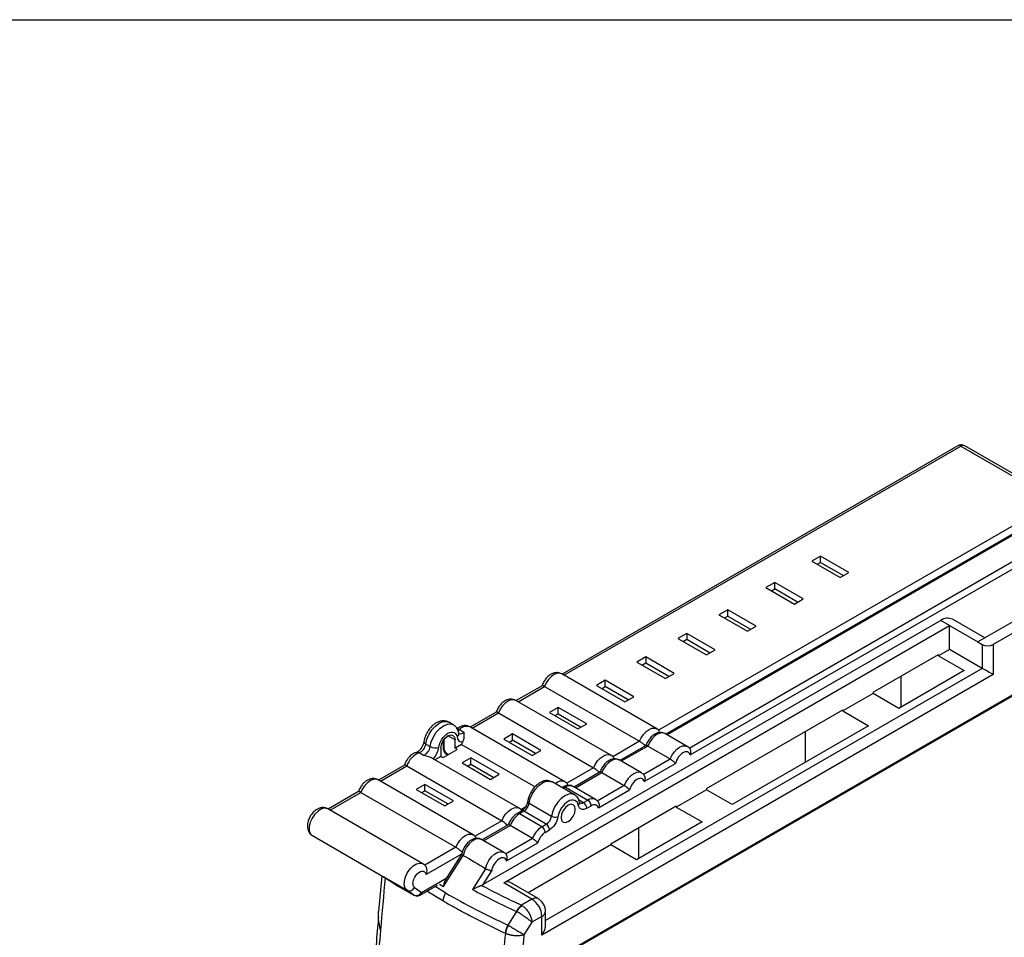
# Model space of a CAD drawing. Header units: millimetres. Extents: x 8 to 341, y 8 to 262.
# Tile 10 of 11: x 229 to 293, y 203 to 262. Entities that reach past the tile are written whole.
import ezdxf

# ---------------------------------------------------------------- set-up
doc = ezdxf.new("R2010")
doc.units = ezdxf.units.MM
doc.header["$LTSCALE"] = 1.25
doc.layers.add('TEXT', color=140, linetype='Continuous', lineweight=25)

msp = doc.modelspace()

# ---------------------------------------------------------------- linework, layer by layer
for p, q in [((290.103, 234.36), (264.504, 219.582)), ((264.621, 219.514), (290.303, 234.34)), ((303.458, 234.321), (271.215, 215.707)), ((303.608, 234.306), (271.303, 215.657)), ((290.303, 234.34), (295.96, 231.074)), ((295.994, 231.224), (290.553, 234.365)), ((298.835, 232.163), (270.751, 215.95)), ((272.719, 214.8), (300.394, 230.777)), ((272.793, 214.353), (300.239, 230.197)), ((311.935, 228.784), (261.762, 199.82)), ((311.93, 228.722), (261.6, 199.667)), ((301.663, 227.591), (291.41, 221.672)), ((303.007, 227.631), (292.4, 221.508)), ((281.228, 227.223), (280.662, 226.897)), ((280.662, 226.897), (282.501, 225.835)), ((283.067, 226.162), (281.228, 227.223)), ((281.228, 226.815), (281.228, 227.223)), ((281.016, 226.693), (281.228, 226.815)), ((281.228, 226.815), (282.713, 225.958)), ((282.501, 225.835), (283.067, 226.162)), ((278.258, 225.509), (277.693, 225.182)), ((277.693, 225.182), (279.531, 224.121)), ((278.046, 224.978), (278.258, 225.101)), ((280.097, 224.448), (278.258, 225.509)), ((278.258, 225.101), (278.258, 225.509)), ((279.743, 224.243), (278.258, 225.101)), ((279.531, 224.121), (280.097, 224.448)), ((275.218, 223.754), (274.652, 223.427)), ((277.056, 222.692), (275.218, 223.754)), ((275.218, 223.345), (275.218, 223.754)), ((289.006, 223.06), (259.395, 205.965)), ((274.652, 223.427), (276.49, 222.366)), ((275.006, 223.223), (275.218, 223.345)), ((275.218, 223.345), (276.703, 222.488)), ((289.572, 222.733), (289.006, 223.06)), ((291.85, 221.925), (289.756, 223.134)), ((260.722, 206.078), (289.572, 222.733)), ((276.49, 222.366), (277.056, 222.692)), ((289.572, 221.182), (289.572, 222.733)), ((289.572, 222.733), (291.41, 221.672)), ((272.566, 222.223), (272, 221.896)), ((272, 221.896), (273.839, 220.835)), ((272.566, 221.815), (272.354, 221.692)), ((274.405, 221.162), (272.566, 222.223)), ((272.566, 222.223), (272.566, 221.815)), ((274.051, 220.957), (272.566, 221.815)), ((273.839, 220.835), (274.405, 221.162)), ((289.572, 221.182), (288.865, 220.773)), ((291.693, 219.957), (289.572, 221.182)), ((291.41, 221.672), (291.693, 221.508)), ((291.693, 221.508), (291.693, 219.957)), ((292.4, 221.508), (292.4, 219.549)), ((269.914, 220.692), (269.349, 220.366)), ((271.753, 219.631), (269.914, 220.692)), ((269.914, 220.692), (269.914, 220.284)), ((284.622, 218.406), (288.865, 220.855)), ((288.865, 220.773), (288.865, 220.855)), ((288.865, 220.773), (290.527, 219.814)), ((291.693, 219.957), (263.431, 203.642)), ((269.349, 220.366), (271.187, 219.304)), ((269.914, 220.284), (269.702, 220.161)), ((271.399, 219.427), (269.914, 220.284)), ((290.527, 219.814), (286.284, 217.365)), ((292.4, 219.549), (263.197, 202.69)), ((270.626, 216.047), (264.475, 219.599)), ((267.298, 219.182), (266.732, 218.855)), ((269.137, 218.12), (267.298, 219.182)), ((267.298, 218.773), (267.298, 219.182)), ((271.187, 219.304), (271.753, 219.631)), ((286.425, 219.447), (286.425, 217.446)), ((263.213, 218.836), (261.534, 217.867)), ((261.651, 217.8), (263.362, 218.787)), ((263.362, 218.787), (269.514, 215.236)), ((266.732, 218.855), (268.571, 217.794)), ((267.086, 218.651), (267.298, 218.773)), ((268.783, 217.916), (267.298, 218.773)), ((268.571, 217.794), (269.137, 218.12)), ((284.622, 218.324), (282.678, 217.202)), ((284.622, 218.406), (284.622, 218.324)), ((286.284, 217.365), (284.622, 218.324)), ((267.657, 214.333), (261.505, 217.884)), ((264.258, 217.426), (263.692, 217.1)), ((266.096, 216.365), (264.258, 217.426)), ((264.258, 217.018), (264.258, 217.426)), ((273.839, 212.181), (282.678, 217.283)), ((282.678, 217.202), (282.678, 217.283)), ((260.243, 217.122), (258.564, 216.153)), ((258.681, 216.085), (260.392, 217.073)), ((260.392, 217.073), (266.544, 213.522)), ((263.692, 217.1), (265.53, 216.039)), ((264.045, 216.896), (264.258, 217.018)), ((264.258, 217.018), (265.742, 216.161)), ((282.678, 217.202), (284.339, 216.242)), ((257.458, 216.305), (257.175, 216.468)), ((257.858, 215.992), (258.14, 215.828)), ((264.687, 212.618), (258.535, 216.17)), ((265.53, 216.039), (266.096, 216.365)), ((284.339, 216.242), (275.501, 211.14)), ((256.868, 214.712), (256.868, 215.363)), ((257.575, 215.324), (257.116, 215.59)), ((261.288, 215.712), (260.722, 215.385)), ((260.722, 215.385), (262.56, 214.324)), ((263.126, 214.651), (261.288, 215.712)), ((261.288, 215.304), (261.288, 215.712)), ((272.606, 214.904), (271.157, 215.741)), ((280.238, 215.875), (280.238, 213.875)), ((255.679, 215.059), (255.962, 214.896)), ((256.656, 214.794), (256.656, 214.263)), ((256.798, 214.181), (257.717, 214.712)), ((256.81, 215.278), (256.81, 214.793)), ((257.575, 214.794), (257.575, 215.324)), ((257.988, 215.032), (257.575, 214.794)), ((257.717, 214.712), (257.575, 214.794)), ((257.988, 215.032), (262.751, 212.283)), ((261.076, 215.181), (261.288, 215.304)), ((262.773, 214.447), (261.288, 215.304)), ((269.514, 215.236), (267.781, 214.236)), ((269.932, 214.966), (268.246, 213.993)), ((270.044, 214.93), (268.333, 213.942)), ((270.044, 214.93), (271.494, 214.093)), ((255.525, 214.319), (255.243, 214.482)), ((261.717, 210.904), (256.124, 214.133)), ((256.656, 214.263), (256.277, 214.044)), ((256.656, 214.263), (256.798, 214.181)), ((257.151, 214.385), (257.01, 214.467)), ((257.051, 214.375), (257.092, 214.351)), ((258.601, 214.161), (258.035, 213.834)), ((260.439, 213.099), (258.601, 214.161)), ((258.601, 213.753), (258.601, 214.161)), ((262.56, 214.324), (263.126, 214.651)), ((269.749, 213.086), (271.494, 214.093)), ((254.303, 213.693), (252.625, 212.724)), ((252.742, 212.656), (254.453, 213.644)), ((254.453, 213.644), (260.605, 210.093)), ((258.035, 213.834), (259.873, 212.773)), ((258.389, 213.63), (258.601, 213.753)), ((258.601, 213.753), (260.086, 212.895)), ((266.544, 213.522), (264.811, 212.521)), ((269.637, 213.19), (268.187, 214.027)), ((269.823, 212.638), (271.844, 213.805)), ((259.873, 212.773), (260.439, 213.099)), ((266.962, 213.252), (265.276, 212.278)), ((265.364, 212.228), (267.075, 213.215)), ((267.075, 213.215), (268.524, 212.379)), ((258.747, 209.189), (252.595, 212.741)), ((255.631, 212.446), (255.065, 212.12)), ((257.469, 211.385), (255.631, 212.446)), ((255.631, 212.038), (255.631, 212.446)), ((263.836, 212.622), (263.857, 212.611)), ((265.307, 211.774), (263.857, 212.611)), ((264.567, 212.278), (264.501, 212.239)), ((264.717, 212.263), (264.588, 212.188)), ((264.717, 212.263), (266.167, 211.426)), ((266.667, 211.475), (265.217, 212.312)), ((268.524, 212.379), (266.779, 211.371)), ((273.839, 212.181), (273.839, 212.099)), ((251.334, 211.979), (249.372, 210.846)), ((249.489, 210.779), (251.483, 211.93)), ((251.483, 211.93), (257.635, 208.378)), ((255.065, 212.12), (256.904, 211.058)), ((255.419, 211.916), (255.631, 212.038)), ((257.116, 211.181), (255.631, 212.038)), ((265.323, 211.764), (265.307, 211.774)), ((266.853, 210.924), (268.874, 212.091)), ((273.839, 212.099), (271.894, 210.976)), ((275.501, 211.14), (273.839, 212.099)), ((256.904, 211.058), (257.469, 211.385)), ((262.194, 211.01), (261.841, 210.807)), ((262.366, 211.232), (263.816, 210.395)), ((265.564, 211.459), (265.894, 211.269)), ((265.894, 211.269), (266.167, 211.426)), ((266.106, 210.901), (266.379, 211.058)), ((267.652, 208.609), (271.894, 211.058)), ((271.894, 210.976), (271.894, 211.058)), ((271.894, 210.976), (273.556, 210.017)), ((255.494, 207.312), (249.343, 210.863)), ((261.87, 210.72), (261.597, 210.563)), ((262.02, 210.706), (261.747, 210.548)), ((263.197, 209.711), (261.747, 210.548)), ((263.469, 209.869), (262.02, 210.706)), ((260.605, 210.093), (258.872, 209.092)), ((261.023, 209.823), (259.336, 208.849)), ((259.424, 208.799), (261.135, 209.786)), ((262.585, 208.95), (261.135, 209.786)), ((263.197, 209.711), (263.469, 209.869)), ((273.556, 210.017), (269.313, 207.568)), ((269.455, 209.65), (269.455, 207.65)), ((248.343, 209.131), (252.984, 206.452)), ((263.409, 209.344), (263.681, 209.501)), ((257.635, 208.378), (255.619, 207.215)), ((260.727, 208.046), (259.277, 208.883)), ((262.585, 208.95), (260.839, 207.942)), ((260.914, 207.495), (262.935, 208.662)), ((267.652, 208.527), (262.3, 205.438)), ((267.652, 208.609), (267.652, 208.527)), ((269.313, 207.568), (267.652, 208.527)), ((258, 207.936), (255.696, 206.606)), ((256.832, 205.834), (258.098, 207.856)), ((258.006, 207.945), (256.944, 206.248)), ((258.098, 207.856), (258.099, 207.855)), ((255.494, 207.312), (255.512, 207.301)), ((252.84, 206.535), (252.629, 204.227)), ((252.941, 206.479), (253.891, 205.869)), ((252.958, 206.468), (254.467, 205.597)), ((252.958, 206.468), (253.896, 205.867)), ((259.547, 206.986), (258.706, 205.643)), ((259.395, 205.965), (259.948, 206.849)), ((253.896, 205.867), (253.891, 205.869)), ((253.896, 205.867), (254.91, 205.281)), ((253.896, 205.867), (253.907, 205.86)), ((253.907, 205.86), (254.921, 205.274)), ((255.321, 205.274), (256.441, 205.921)), ((255.404, 205.457), (257.04, 206.402)), ((256.962, 205.425), (256.291, 205.834)), ((256.573, 205.997), (256.832, 205.834)), ((257.009, 206.33), (256.964, 206.358)), ((262.553, 205.021), (260.722, 206.078)), ((262.953, 205.061), (261.122, 206.118)), ((254.91, 205.281), (254.467, 205.597)), ((254.91, 205.281), (254.921, 205.274)), ((254.961, 205.773), (255.404, 205.457)), ((256.775, 204.907), (255.759, 205.527)), ((262.553, 205.021), (261.876, 204.63)), ((261.552, 204.224), (260.995, 203.338)), ((263.197, 203.906), (262.55, 203.533)), ((263.197, 202.69), (263.197, 203.906)), ((263.431, 203.357), (263.431, 204.233)), ((262.55, 203.533), (262.037, 202.717)), ((260.832, 202.808), (260.829, 202.809))]:
    msp.add_line(p, q)
at = {"flags": 128}
for points in [[(264.475, 219.599), (264.328, 219.644), (264.158, 219.627), (263.975, 219.549), (263.792, 219.416), (263.621, 219.236), (263.475, 219.021), (263.362, 218.787)], [(261.505, 217.884), (261.358, 217.929), (261.188, 217.913), (261.005, 217.835), (260.822, 217.701), (260.651, 217.521), (260.505, 217.307), (260.392, 217.073)], [(255.679, 215.059), (255.755, 215.373), (255.893, 215.689), (256.081, 215.98), (256.306, 216.226), (256.55, 216.406), (256.794, 216.507), (257.019, 216.521), (257.175, 216.468)], [(255.962, 214.896), (256.038, 215.21), (256.176, 215.525), (256.364, 215.817), (256.589, 216.063), (256.833, 216.243), (257.077, 216.344), (257.302, 216.358), (257.466, 216.3)], [(257.764, 215.925), (257.786, 215.938), (257.858, 215.992)], [(269.514, 215.236), (269.627, 215.47), (269.773, 215.684), (269.944, 215.864), (270.127, 215.998), (270.31, 216.076), (270.48, 216.092), (270.627, 216.047), (270.633, 216.043)], [(256.656, 214.794), (256.691, 215.017), (256.791, 215.247), (256.94, 215.448), (257.116, 215.59), (257.292, 215.651), (257.441, 215.622), (257.54, 215.507), (257.575, 215.324)], [(271.157, 215.741), (271.01, 215.786), (270.84, 215.769), (270.657, 215.692), (270.474, 215.558), (270.303, 215.378), (270.157, 215.164), (270.044, 214.93)], [(271.494, 214.093), (271.606, 214.327), (271.753, 214.541), (271.923, 214.721), (272.106, 214.855), (272.289, 214.933), (272.46, 214.95), (272.605, 214.905)], [(266.544, 213.522), (266.657, 213.756), (266.803, 213.97), (266.974, 214.15), (267.157, 214.283), (267.34, 214.361), (267.51, 214.378), (267.657, 214.333), (267.664, 214.329)], [(268.187, 214.027), (268.041, 214.072), (267.87, 214.055), (267.687, 213.977), (267.504, 213.844), (267.333, 213.664), (267.187, 213.449), (267.075, 213.215)], [(269.633, 213.192), (269.49, 213.235), (269.32, 213.218), (269.137, 213.14), (268.954, 213.007), (268.783, 212.827), (268.637, 212.613), (268.524, 212.379)], [(252.595, 212.741), (252.449, 212.786), (252.278, 212.769), (252.095, 212.691), (251.912, 212.558), (251.742, 212.378), (251.595, 212.164), (251.483, 211.93)], [(262.366, 211.232), (262.446, 211.541), (262.585, 211.849), (262.772, 212.134), (262.993, 212.373), (263.232, 212.549), (263.471, 212.649), (263.693, 212.665), (263.836, 212.622)], [(265.307, 211.774), (265.142, 211.828), (264.921, 211.812), (264.682, 211.712), (264.443, 211.536), (264.221, 211.297), (264.035, 211.013), (263.896, 210.704), (263.816, 210.395)], [(249.343, 210.863), (249.319, 210.875), (249.138, 210.909), (248.93, 210.858), (248.713, 210.725), (248.508, 210.523), (248.335, 210.272), (248.21, 209.996), (248.144, 209.719), (248.144, 209.468), (248.21, 209.268), (248.335, 209.136), (248.343, 209.131)], [(260.605, 210.093), (260.717, 210.327), (260.863, 210.541), (261.034, 210.721), (261.217, 210.854), (261.4, 210.932), (261.571, 210.949), (261.717, 210.904), (261.724, 210.9)], [(262.366, 211.232), (262.329, 211.257), (262.301, 211.284), (262.283, 211.312), (262.277, 211.34), (262.278, 211.351)], [(265.354, 210.834), (265.319, 211.017), (265.219, 211.132), (265.07, 211.161), (264.894, 211.099), (264.718, 210.958), (264.569, 210.756), (264.469, 210.527), (264.434, 210.303), (264.469, 210.12), (264.569, 210.006), (264.718, 209.977), (264.894, 210.038), (265.07, 210.18), (265.219, 210.381), (265.319, 210.611), (265.354, 210.834)], [(257.635, 208.378), (257.747, 208.612), (257.894, 208.826), (258.064, 209.006), (258.247, 209.14), (258.43, 209.218), (258.601, 209.235), (258.747, 209.189), (258.754, 209.185)], [(259.277, 208.883), (259.262, 208.892), (259.094, 208.93), (258.899, 208.892), (258.693, 208.779), (258.495, 208.603), (258.32, 208.377), (258.185, 208.12), (258.099, 207.855)], [(259.542, 206.989), (259.623, 207.257), (259.757, 207.519), (259.931, 207.751), (260.131, 207.934), (260.34, 208.052), (260.538, 208.093), (260.71, 208.056), (260.725, 208.048)], [(254.467, 205.597), (254.35, 205.737), (254.293, 205.942), (254.299, 206.193), (254.37, 206.468), (254.498, 206.74), (254.671, 206.986), (254.875, 207.181), (255.089, 207.309), (255.295, 207.358), (255.473, 207.323), (255.494, 207.312)]]:
    msp.add_lwpolyline(points, dxfattribs=at)
for centre, radius, start, end in [((290.186, 234.176), 0.201, 54.38242, 114.30712), ((290.448, 234.148), 0.241, 64.23838, 127.07208), ((289.446, 222.446), 0.754, 65.69288, 125.61758), ((292.047, 222.191), 0.769, 242.60967, 297.39033), ((257.741, 215.856), 0.179, 49.34131, 114.79814), ((258.328, 215.579), 0.626, 70.69641, 138.75337), ((257.903, 216.033), 0.313, 254.22179, 319.27013), ((254.959, 215.151), 0.726, 292.98777, 352.7414), ((255.242, 214.988), 0.726, 292.98777, 352.7414), ((255.743, 215.229), 0.182, 183.25621, 249.45358), ((256.314, 215.542), 0.735, 241.44375, 286.59397), ((256.91, 214.803), 0.101, 185.6948, 245.62534), ((257.175, 214.726), 0.307, 182.60548, 237.39452), ((259.551, 214.424), 1.677, 152.92609, 158.76161), ((255.758, 213.205), 1.378, 111.99482, 161.40637), ((255.121, 214.29), 0.227, 57.60033, 104.50195), ((257.108, 214.456), 0.0986, 173.70115, 234.98667), ((264.468, 212.116), 0.547, 65.6547, 137.03982), ((264.629, 212.14), 0.151, 54.38242, 114.30712), ((265.01, 211.851), 0.505, 65.84324, 125.46722), ((261.594, 211.363), 0.783, 302.92302, 350.40068), ((265.443, 211.262), 0.192, 304.48675, 6.55462), ((265.749, 211.466), 0.245, 244.66343, 306.43599), ((265.646, 210.88), 0.461, 2.60548, 57.39452), ((266.457, 211.047), 0.477, 63.56537, 127.40985), ((265.918, 211.038), 0.461, 2.60548, 57.39452), ((262.575, 209.256), 1.535, 122.63797, 159.77289), ((261.66, 210.434), 0.144, 52.70368, 116.38567), ((261.932, 210.582), 0.151, 54.43538, 113.70152), ((263.044, 210.526), 0.783, 302.92302, 350.40068), ((264.09, 210.896), 0.571, 241.28079, 284.74613), ((264.025, 208.419), 1.535, 122.63797, 159.77289), ((262.948, 209.323), 0.461, 2.60548, 57.39452), ((263.221, 209.48), 0.461, 2.60548, 57.39452), ((526.889, 179.743), 275.127, 174.43889, 175.14821), ((260.956, 205.751), 0.402, 65.69288, 125.61758), ((254.62, 205.948), 0.383, 246.4207, 332.8577), ((255.063, 205.632), 0.383, 246.4207, 332.8577), ((255.214, 205.433), 0.192, 304.00254, 7.26123), ((258.001, 204.757), 1.235, 147.26989, 173.02836), ((262.788, 204.694), 0.402, 65.70454, 125.61656), ((261.8, 203.843), 1.398, 2.60548, 57.39452), ((263.031, 204.273), 0.402, 294.37567, 354.29363), ((262.285, 202.574), 1.472, 149.34419, 170.85373), ((520.09, 180.312), 268.303, 175.1474, 176.16081), ((535.407, 175.228), 275.956, 174.26415, 175.14736)]:
    msp.add_arc(centre, radius, start, end)
msp.add_ellipse((292.047, 219.753), major_axis=(0.5, -0.289), ratio=0.00007, start_param=0.785439, end_param=2.356235)
for points, knots in [([(290.549, 234.359), (290.513, 234.379), (290.434, 234.423), (290.295, 234.427), (290.181, 234.401), (290.122, 234.37), (290.103, 234.36)], [0, 0, 0, 0, 0.259385, 0.57396, 0.863276, 1, 1, 1, 1]), ([(264.465, 219.596), (264.415, 219.622), (264.302, 219.681), (264.097, 219.687), (263.894, 219.636), (263.724, 219.544), (263.588, 219.435), (263.453, 219.298), (263.375, 219.178), (263.328, 219.106)], [0, 0, 0, 0, 0.126379, 0.285888, 0.449036, 0.598634, 0.710923, 0.824261, 1, 1, 1, 1]), ([(263.328, 219.106), (263.282, 219.019), (263.233, 218.927), (263.207, 218.831), (263.205, 218.826)], [0, 0, 0, 0, 0.950797, 1, 1, 1, 1]), ([(263.362, 218.787), (263.345, 218.797), (263.31, 218.816), (263.266, 218.834), (263.235, 218.84), (263.214, 218.842), (263.214, 218.836), (263.214, 218.836)], [0, 0, 0, 0, 0.234841, 0.474776, 0.722562, 0.980705, 1, 1, 1, 1]), ([(261.496, 217.882), (261.445, 217.908), (261.332, 217.966), (261.128, 217.972), (260.924, 217.922), (260.754, 217.83), (260.618, 217.721), (260.483, 217.584), (260.405, 217.464), (260.358, 217.391)], [0, 0, 0, 0, 0.1263786, 0.2858884, 0.4490365, 0.5986338, 0.7109225, 0.8242608, 1, 1, 1, 1]), ([(260.358, 217.391), (260.312, 217.304), (260.263, 217.212), (260.237, 217.116), (260.236, 217.111)], [0, 0, 0, 0, 0.950797, 1, 1, 1, 1]), ([(260.392, 217.073), (260.375, 217.082), (260.34, 217.102), (260.297, 217.119), (260.265, 217.126), (260.244, 217.127), (260.244, 217.122), (260.244, 217.121)], [0, 0, 0, 0, 0.234841, 0.474776, 0.722562, 0.980705, 1, 1, 1, 1]), ([(257.188, 216.459), (257.186, 216.46), (257.125, 216.512), (256.965, 216.555), (256.734, 216.569), (256.511, 216.512), (256.312, 216.41), (256.151, 216.289), (256.014, 216.157), (255.889, 216.009), (255.817, 215.892), (255.779, 215.831)], [0, 0, 0, 0, 0.00432, 0.1494017, 0.2903175, 0.4349776, 0.5684265, 0.6874724, 0.7801271, 0.8850366, 1, 1, 1, 1]), ([(257.816, 215.748), (257.815, 215.763), (257.807, 215.848), (257.751, 215.991), (257.642, 216.172), (257.528, 216.254), (257.471, 216.296)], [0, 0, 0, 0, 0.065102, 0.372381, 0.685819, 1, 1, 1, 1]), ([(258.526, 216.167), (258.476, 216.193), (258.362, 216.252), (258.158, 216.258), (257.955, 216.207), (257.79, 216.12), (257.701, 216.046), (257.666, 216.016)], [0, 0, 0, 0, 0.181473, 0.41052, 0.644792, 0.859606, 1, 1, 1, 1]), ([(270.813, 215.873), (270.792, 215.902), (270.74, 215.973), (270.668, 216.02), (270.627, 216.047)], [0, 0, 0, 0, 0.417908, 1, 1, 1, 1]), ([(255.779, 215.831), (255.728, 215.733), (255.658, 215.596), (255.593, 215.389), (255.574, 215.284), (255.562, 215.219)], [0, 0, 0, 0, 0.493655, 0.68657, 1, 1, 1, 1]), ([(256.524, 214.837), (256.548, 215.012), (256.621, 215.2), (256.837, 215.535), (256.974, 215.671), (257.257, 215.835), (257.394, 215.856), (257.611, 215.771), (257.683, 215.667), (257.708, 215.521)], [0, 0, 0, 0, 0.25, 0.25, 0.5, 0.5, 0.75, 0.75, 1, 1, 1, 1]), ([(257.708, 215.521), (257.739, 215.551), (257.802, 215.613), (257.832, 215.698), (257.817, 215.739), (257.814, 215.748)], [0, 0, 0, 0, 0.4431232, 0.8862465, 1, 1, 1, 1]), ([(257.828, 215.718), (257.827, 215.717), (257.825, 215.716), (257.822, 215.746), (257.821, 215.755)], [0, 0, 0, 0, 0.708794, 1, 1, 1, 1]), ([(258.14, 215.828), (258.143, 215.802), (258.147, 215.756), (258.152, 215.683), (258.154, 215.612), (258.151, 215.521), (258.138, 215.416), (258.108, 215.297), (258.074, 215.223), (258.058, 215.188)], [0, 0, 0, 0, 0.147543, 0.250139, 0.381997, 0.499547, 0.683463, 0.84763, 1, 1, 1, 1]), ([(271.147, 215.737), (271.108, 215.759), (271.01, 215.814), (270.826, 215.821), (270.631, 215.775), (270.462, 215.686), (270.325, 215.578), (270.182, 215.435), (270.1, 215.308), (270.047, 215.227)], [0, 0, 0, 0, 0.105749, 0.264582, 0.42545, 0.578407, 0.695182, 0.804716, 1, 1, 1, 1]), ([(255.435, 214.869), (255.396, 214.809), (255.343, 214.727), (255.256, 214.635), (255.188, 214.575), (255.121, 214.532), (255.078, 214.514), (255.068, 214.512), (255.067, 214.511)], [0, 0, 0, 0, 0.308003, 0.4257311, 0.6077214, 0.782854, 0.9563071, 1, 1, 1, 1]), ([(255.56, 215.218), (255.557, 215.197), (255.55, 215.146), (255.515, 215.026), (255.466, 214.93), (255.435, 214.869)], [0, 0, 0, 0, 0.206634, 0.493492, 1, 1, 1, 1]), ([(256.81, 214.793), (256.812, 214.759), (256.818, 214.678), (256.873, 214.549), (256.957, 214.439), (257.024, 214.393), (257.051, 214.375)], [0, 0, 0, 0, 0.2081, 0.498936, 0.802628, 1, 1, 1, 1]), ([(269.514, 215.236), (269.533, 215.225), (269.57, 215.202), (269.632, 215.159), (269.697, 215.11), (269.784, 215.038), (269.858, 214.972), (269.895, 214.94), (269.901, 214.936)], [0, 0, 0, 0, 0.143796, 0.290712, 0.442435, 0.6005, 0.939345, 1, 1, 1, 1]), ([(270.047, 215.227), (270, 215.139), (269.952, 215.051), (269.926, 214.959), (269.926, 214.958)], [0, 0, 0, 0, 0.992139, 1, 1, 1, 1]), ([(270.044, 214.93), (270.031, 214.937), (270.003, 214.952), (269.97, 214.965), (269.945, 214.971), (269.936, 214.967), (269.932, 214.966)], [0, 0, 0, 0, 0.2453886, 0.4976878, 0.7599449, 1, 1, 1, 1]), ([(272.786, 214.735), (272.786, 214.736), (272.758, 214.793), (272.695, 214.857), (272.619, 214.89), (272.6, 214.899)], [0, 0, 0, 0, 0.015381, 0.748285, 1, 1, 1, 1]), ([(272.793, 214.353), (272.81, 214.398), (272.841, 214.482), (272.84, 214.596), (272.819, 214.674), (272.801, 214.715), (272.788, 214.732), (272.786, 214.735)], [0, 0, 0, 0, 0.354706, 0.653793, 0.817703, 0.974057, 1, 1, 1, 1]), ([(255.066, 214.503), (255.037, 214.497), (254.944, 214.478), (254.815, 214.399), (254.678, 214.292), (254.543, 214.154), (254.466, 214.035), (254.419, 213.962)], [0, 0, 0, 0, 0.1064821, 0.3490896, 0.5311924, 0.7149972, 1, 1, 1, 1]), ([(256.124, 214.132), (256.104, 214.143), (256.039, 214.178), (255.839, 214.251), (255.649, 214.292), (255.525, 214.319)], [0, 0, 0, 0, 0.130346, 0.434126, 1, 1, 1, 1]), ([(268.177, 214.023), (268.138, 214.045), (268.041, 214.099), (267.856, 214.107), (267.661, 214.061), (267.492, 213.971), (267.355, 213.863), (267.212, 213.721), (267.13, 213.594), (267.077, 213.513)], [0, 0, 0, 0, 0.105749, 0.264582, 0.42545, 0.578407, 0.695182, 0.804716, 1, 1, 1, 1]), ([(267.843, 214.158), (267.822, 214.188), (267.77, 214.259), (267.698, 214.306), (267.657, 214.333)], [0, 0, 0, 0, 0.417908, 1, 1, 1, 1]), ([(271.494, 214.093), (271.506, 214.086), (271.53, 214.071), (271.57, 214.044), (271.61, 214.015), (271.649, 213.983), (271.688, 213.95), (271.725, 213.918), (271.76, 213.886), (271.791, 213.856), (271.82, 213.829), (271.836, 213.813), (271.844, 213.805)], [0, 0, 0, 0, 0.09638, 0.192363, 0.288712, 0.386039, 0.484757, 0.585063, 0.686957, 0.790276, 0.89474, 1, 1, 1, 1]), ([(272.793, 214.353), (272.762, 214.453), (272.7, 214.521), (272.529, 214.569), (272.425, 214.549), (272.212, 214.426), (272.108, 214.326), (271.937, 214.08), (271.875, 213.941), (271.844, 213.805)], [0, 0, 0, 0, 0.25, 0.25, 0.5, 0.5, 0.75, 0.75, 1, 1, 1, 1]), ([(254.419, 213.962), (254.372, 213.875), (254.324, 213.783), (254.297, 213.687), (254.296, 213.683)], [0, 0, 0, 0, 0.950797, 1, 1, 1, 1]), ([(254.453, 213.644), (254.435, 213.654), (254.4, 213.673), (254.357, 213.69), (254.325, 213.697), (254.304, 213.699), (254.304, 213.693), (254.304, 213.692)], [0, 0, 0, 0, 0.2348407, 0.4747759, 0.7225623, 0.9807051, 1, 1, 1, 1]), ([(266.544, 213.522), (266.563, 213.51), (266.6, 213.488), (266.663, 213.444), (266.727, 213.395), (266.814, 213.324), (266.883, 213.262), (266.916, 213.234), (266.917, 213.233)], [0, 0, 0, 0, 0.151119, 0.305517, 0.464967, 0.631081, 0.987182, 1, 1, 1, 1]), ([(267.077, 213.513), (267.03, 213.425), (266.983, 213.336), (266.956, 213.244), (266.956, 213.243)], [0, 0, 0, 0, 0.989785, 1, 1, 1, 1]), ([(252.586, 212.738), (252.536, 212.764), (252.422, 212.823), (252.218, 212.829), (252.015, 212.779), (251.845, 212.686), (251.708, 212.578), (251.573, 212.44), (251.496, 212.321), (251.449, 212.248)], [0, 0, 0, 0, 0.126379, 0.285888, 0.449036, 0.598634, 0.710923, 0.824261, 1, 1, 1, 1]), ([(266.964, 213.25), (266.964, 213.251), (266.965, 213.256), (266.981, 213.255), (267.005, 213.249), (267.037, 213.236), (267.062, 213.222), (267.075, 213.215)], [0, 0, 0, 0, 0.0608704, 0.3073609, 0.544571, 0.774662, 1, 1, 1, 1]), ([(269.823, 212.638), (269.793, 212.739), (269.73, 212.806), (269.559, 212.855), (269.455, 212.834), (269.242, 212.711), (269.138, 212.612), (268.967, 212.366), (268.905, 212.226), (268.874, 212.091)], [0, 0, 0, 0, 0.25, 0.25, 0.5, 0.5, 0.75, 0.75, 1, 1, 1, 1]), ([(269.816, 213.021), (269.816, 213.022), (269.788, 213.078), (269.724, 213.143), (269.647, 213.177), (269.627, 213.186)], [0, 0, 0, 0, 0.01314, 0.736225, 1, 1, 1, 1]), ([(269.816, 213.021), (269.817, 213.021), (269.827, 213.008), (269.843, 212.974), (269.868, 212.899), (269.874, 212.779), (269.841, 212.688), (269.823, 212.638)], [0, 0, 0, 0, 0.001682, 0.143216, 0.290287, 0.613225, 1, 1, 1, 1]), ([(251.449, 212.248), (251.402, 212.161), (251.354, 212.069), (251.327, 211.973), (251.326, 211.968)], [0, 0, 0, 0, 0.950797, 1, 1, 1, 1]), ([(263.857, 212.61), (263.761, 212.649), (263.596, 212.715), (263.302, 212.674), (263.065, 212.565), (262.833, 212.387), (262.608, 212.142), (262.435, 211.852), (262.324, 211.575), (262.294, 211.427), (262.278, 211.351)], [0, 0, 0, 0, 0.154084, 0.264586, 0.407409, 0.511142, 0.64437, 0.806942, 0.899718, 1, 1, 1, 1]), ([(265.207, 212.308), (265.168, 212.33), (265.071, 212.385), (264.887, 212.391), (264.71, 212.355), (264.608, 212.296), (264.568, 212.273)], [0, 0, 0, 0, 0.199834, 0.499982, 0.803975, 1, 1, 1, 1]), ([(264.874, 212.444), (264.852, 212.473), (264.8, 212.544), (264.729, 212.591), (264.687, 212.618)], [0, 0, 0, 0, 0.417908, 1, 1, 1, 1]), ([(268.524, 212.379), (268.536, 212.371), (268.561, 212.357), (268.6, 212.33), (268.64, 212.3), (268.68, 212.269), (268.718, 212.236), (268.755, 212.203), (268.79, 212.172), (268.821, 212.142), (268.85, 212.114), (268.866, 212.099), (268.874, 212.091)], [0, 0, 0, 0, 0.09638, 0.192363, 0.288712, 0.386039, 0.484757, 0.585063, 0.686957, 0.790276, 0.89474, 1, 1, 1, 1]), ([(251.483, 211.93), (251.466, 211.939), (251.431, 211.958), (251.387, 211.976), (251.356, 211.982), (251.334, 211.984), (251.334, 211.978), (251.334, 211.978)], [0, 0, 0, 0, 0.234841, 0.474776, 0.722562, 0.980705, 1, 1, 1, 1]), ([(265.634, 211.284), (265.603, 211.386), (265.555, 211.54), (265.427, 211.692), (265.347, 211.746), (265.307, 211.774)], [0, 0, 0, 0, 0.492903, 0.745678, 1, 1, 1, 1]), ([(249.333, 210.861), (249.283, 210.887), (249.17, 210.945), (248.965, 210.951), (248.762, 210.901), (248.592, 210.809), (248.455, 210.7), (248.32, 210.562), (248.243, 210.443), (248.196, 210.37)], [0, 0, 0, 0, 0.1263786, 0.2858884, 0.4490365, 0.5986338, 0.7109225, 0.8242608, 1, 1, 1, 1]), ([(261.904, 210.729), (261.882, 210.759), (261.83, 210.83), (261.759, 210.877), (261.717, 210.904)], [0, 0, 0, 0, 0.417908, 1, 1, 1, 1]), ([(262.16, 211.033), (262.124, 210.977), (262.074, 210.9), (261.99, 210.811), (261.928, 210.756), (261.888, 210.732), (261.87, 210.722)], [0, 0, 0, 0, 0.405743, 0.5662914, 0.8149943, 1, 1, 1, 1]), ([(262.278, 211.351), (262.272, 211.322), (262.26, 211.26), (262.222, 211.15), (262.181, 211.073), (262.16, 211.033)], [0, 0, 0, 0, 0.286886, 0.62248, 1, 1, 1, 1]), ([(265.552, 211.104), (265.521, 211.261), (265.439, 211.371), (265.199, 211.459), (265.049, 211.434), (264.739, 211.255), (264.589, 211.107), (264.349, 210.742), (264.267, 210.537), (264.236, 210.344)], [0, 0, 0, 0, 0.25, 0.25, 0.5, 0.5, 0.75, 0.75, 1, 1, 1, 1]), ([(266.106, 210.901), (265.976, 210.826), (265.85, 210.805), (265.648, 210.879), (265.578, 210.971), (265.552, 211.104)], [0, 0, 0, 0, 0.5, 0.5, 1, 1, 1, 1]), ([(265.649, 211.242), (265.646, 211.242), (265.642, 211.24), (265.637, 211.28), (265.636, 211.289)], [0, 0, 0, 0, 0.78579, 1, 1, 1, 1]), ([(266.853, 210.924), (266.823, 211.024), (266.76, 211.092), (266.589, 211.14), (266.485, 211.12), (266.379, 211.058)], [0, 0, 0, 0, 0.5, 0.5, 1, 1, 1, 1]), ([(266.838, 211.314), (266.835, 211.319), (266.799, 211.394), (266.731, 211.436), (266.667, 211.475)], [0, 0, 0, 0, 0.072886, 1, 1, 1, 1]), ([(266.84, 211.315), (266.842, 211.312), (266.856, 211.296), (266.873, 211.259), (266.898, 211.184), (266.904, 211.065), (266.871, 210.974), (266.853, 210.924)], [0, 0, 0, 0, 0.030397, 0.16786, 0.310701, 0.62435, 1, 1, 1, 1]), ([(248.196, 210.37), (248.152, 210.283), (248.09, 210.161), (248.039, 209.973), (248.015, 209.817), (248.019, 209.635), (248.062, 209.452), (248.157, 209.285), (248.26, 209.171), (248.336, 209.14), (248.351, 209.134)], [0, 0, 0, 0, 0.196982, 0.274352, 0.402125, 0.532976, 0.672479, 0.816094, 0.965218, 1, 1, 1, 1]), ([(261.598, 210.558), (261.579, 210.549), (261.514, 210.516), (261.416, 210.433), (261.273, 210.292), (261.19, 210.165), (261.137, 210.084)], [0, 0, 0, 0, 0.104548, 0.352574, 0.585223, 1, 1, 1, 1]), ([(264.236, 210.344), (264.21, 210.181), (264.14, 210.009), (263.938, 209.702), (263.812, 209.577), (263.681, 209.501)], [0, 0, 0, 0, 0.5, 0.5, 1, 1, 1, 1]), ([(260.605, 210.093), (260.623, 210.081), (260.661, 210.059), (260.723, 210.015), (260.787, 209.966), (260.875, 209.895), (260.943, 209.833), (260.976, 209.805), (260.977, 209.804)], [0, 0, 0, 0, 0.151119, 0.305517, 0.464967, 0.631081, 0.987182, 1, 1, 1, 1]), ([(261.137, 210.084), (261.09, 209.996), (261.043, 209.907), (261.016, 209.815), (261.016, 209.814)], [0, 0, 0, 0, 0.989785, 1, 1, 1, 1]), ([(261.135, 209.786), (261.122, 209.793), (261.097, 209.807), (261.065, 209.82), (261.041, 209.826), (261.025, 209.827), (261.024, 209.822), (261.024, 209.821)], [0, 0, 0, 0, 0.225338, 0.455429, 0.692639, 0.93913, 1, 1, 1, 1]), ([(258.934, 209.015), (258.912, 209.044), (258.861, 209.116), (258.789, 209.162), (258.747, 209.189)], [0, 0, 0, 0, 0.417908, 1, 1, 1, 1]), ([(263.409, 209.344), (263.302, 209.282), (263.199, 209.183), (263.028, 208.937), (262.965, 208.797), (262.935, 208.662)], [0, 0, 0, 0, 0.5, 0.5, 1, 1, 1, 1]), ([(257.635, 208.378), (257.653, 208.367), (257.691, 208.344), (257.753, 208.301), (257.817, 208.252), (257.905, 208.18), (257.984, 208.109), (258.026, 208.074), (258.036, 208.065)], [0, 0, 0, 0, 0.136732, 0.276431, 0.4207, 0.571, 0.893199, 1, 1, 1, 1]), ([(258.168, 208.369), (258.124, 208.281), (258.062, 208.159), (258.017, 208.012), (258.009, 207.958), (258.006, 207.939)], [0, 0, 0, 0, 0.625574, 0.868508, 1, 1, 1, 1]), ([(259.267, 208.879), (259.228, 208.901), (259.131, 208.956), (258.947, 208.963), (258.751, 208.918), (258.583, 208.828), (258.445, 208.72), (258.303, 208.577), (258.22, 208.45), (258.168, 208.369)], [0, 0, 0, 0, 0.105749, 0.264582, 0.42545, 0.578407, 0.695182, 0.804716, 1, 1, 1, 1]), ([(262.585, 208.95), (262.597, 208.942), (262.621, 208.928), (262.66, 208.901), (262.7, 208.871), (262.74, 208.84), (262.779, 208.807), (262.816, 208.774), (262.85, 208.743), (262.882, 208.713), (262.911, 208.685), (262.927, 208.67), (262.935, 208.662)], [0, 0, 0, 0, 0.09638, 0.192363, 0.288712, 0.386039, 0.484757, 0.585063, 0.686957, 0.790276, 0.89474, 1, 1, 1, 1]), ([(258.098, 207.856), (258.084, 207.864), (258.057, 207.88), (258.028, 207.902), (258.01, 207.92), (258, 207.935), (258.007, 207.94), (258.01, 207.942)], [0, 0, 0, 0, 0.210333, 0.419432, 0.627902, 0.83618, 1, 1, 1, 1]), ([(260.914, 207.495), (260.881, 207.602), (260.812, 207.671), (260.626, 207.711), (260.513, 207.681), (260.287, 207.53), (260.18, 207.413), (260.016, 207.138), (259.963, 206.988), (259.948, 206.849)], [0, 0, 0, 0, 0.25, 0.25, 0.5, 0.5, 0.75, 0.75, 1, 1, 1, 1]), ([(260.907, 207.878), (260.906, 207.879), (260.879, 207.935), (260.815, 207.999), (260.739, 208.033), (260.719, 208.041)], [0, 0, 0, 0, 0.013282, 0.744199, 1, 1, 1, 1]), ([(260.914, 207.495), (260.932, 207.545), (260.965, 207.636), (260.958, 207.756), (260.933, 207.83), (260.918, 207.865), (260.907, 207.878), (260.907, 207.878)], [0, 0, 0, 0, 0.386775, 0.709713, 0.856784, 0.998319, 1, 1, 1, 1]), ([(255.677, 207.141), (255.659, 207.167), (255.612, 207.233), (255.546, 207.278), (255.505, 207.305)], [0, 0, 0, 0, 0.382014, 1, 1, 1, 1]), ([(255.696, 206.606), (255.721, 206.668), (255.769, 206.786), (255.766, 206.945), (255.736, 207.05), (255.709, 207.108), (255.686, 207.134), (255.679, 207.142)], [0, 0, 0, 0, 0.343926, 0.651929, 0.795607, 0.93352, 1, 1, 1, 1]), ([(254.907, 206.307), (254.974, 206.484), (255.094, 206.646), (255.367, 206.838), (255.502, 206.857), (255.594, 206.792)], [0, 0, 0, 0, 0.5, 0.5, 1, 1, 1, 1]), ([(259.948, 206.849), (259.937, 206.85), (259.915, 206.852), (259.877, 206.859), (259.841, 206.867), (259.808, 206.876), (259.78, 206.885), (259.725, 206.902), (259.641, 206.937), (259.578, 206.97), (259.547, 206.986)], [0, 0, 0, 0, 0.1116101, 0.2145068, 0.3063339, 0.3853635, 0.4504973, 0.5011579, 0.7594638, 1, 1, 1, 1]), ([(254.961, 205.773), (254.902, 205.815), (254.865, 205.889), (254.846, 206.081), (254.864, 206.193), (254.907, 206.307)], [0, 0, 0, 0, 0.5, 0.5, 1, 1, 1, 1]), ([(256.954, 206.241), (256.934, 206.212), (256.86, 206.108), (256.844, 205.948), (256.832, 205.834)], [0, 0, 0, 0, 0.282373, 1, 1, 1, 1]), ([(258.706, 205.643), (258.727, 205.656), (258.781, 205.688), (258.869, 205.736), (258.958, 205.779), (259.059, 205.825), (259.168, 205.869), (259.25, 205.9), (259.286, 205.914)], [0, 0, 0, 0, 0.115547, 0.294433, 0.46196, 0.566742, 0.808253, 1, 1, 1, 1]), ([(254.922, 205.276), (254.964, 205.256), (255.049, 205.216), (255.194, 205.217), (255.279, 205.255), (255.32, 205.274)], [0, 0, 0, 0, 0.3306735, 0.6730691, 1, 1, 1, 1]), ([(260.829, 202.809), (260.653, 202.892), (260.3, 203.056), (259.778, 203.309), (259.262, 203.565), (258.751, 203.826), (258.248, 204.09), (257.75, 204.358), (257.258, 204.63), (256.936, 204.815), (256.775, 204.907)], [0, 0, 0, 0, 0.124986, 0.249976, 0.374969, 0.499966, 0.624967, 0.749973, 0.874984, 1, 1, 1, 1]), ([(261.876, 204.63), (261.817, 204.588), (261.757, 204.529), (261.643, 204.391), (261.59, 204.31), (261.546, 204.227)], [0, 0, 0, 0, 0.5, 0.5, 1, 1, 1, 1]), ([(261.924, 204.601), (261.86, 204.561), (261.792, 204.507), (261.664, 204.377), (261.604, 204.302), (261.552, 204.224)], [0, 0, 0, 0, 0.5, 0.5, 1, 1, 1, 1]), ([(261.924, 204.601), (261.947, 204.585), (261.994, 204.553), (262.065, 204.493), (262.138, 204.422), (262.211, 204.34), (262.282, 204.246), (262.35, 204.143), (262.412, 204.029), (262.466, 203.909), (262.509, 203.783), (262.54, 203.655), (262.546, 203.574), (262.55, 203.533)], [0, 0, 0, 0, 0.070916, 0.145828, 0.224738, 0.307645, 0.394552, 0.485458, 0.580365, 0.679273, 0.782181, 0.88909, 1, 1, 1, 1]), ([(263.431, 204.233), (263.425, 204.306), (263.415, 204.419), (263.355, 204.581), (263.294, 204.705), (263.217, 204.821), (263.106, 204.954), (263.013, 205.019), (262.953, 205.061)], [0, 0, 0, 0, 0.239451, 0.368353, 0.499992, 0.631631, 0.760537, 1, 1, 1, 1]), ([(252.748, 203.012), (252.682, 203.314), (252.594, 203.718), (252.621, 204.125), (252.628, 204.227)], [0, 0, 0, 0, 0.748719, 1, 1, 1, 1]), ([(262.55, 203.533), (262.535, 203.545), (262.507, 203.569), (262.458, 203.608), (262.408, 203.648), (262.357, 203.686), (262.308, 203.723), (262.262, 203.757), (262.219, 203.787), (262.182, 203.814), (262.151, 203.836), (262.125, 203.854), (262.062, 203.898), (261.957, 203.969), (261.811, 204.064), (261.674, 204.151), (261.592, 204.2), (261.552, 204.224)], [0, 0, 0, 0, 0.068658, 0.134192, 0.195885, 0.253129, 0.305432, 0.352419, 0.393816, 0.429438, 0.45917, 0.482946, 0.500736, 0.632835, 0.761394, 0.884302, 1, 1, 1, 1]), ([(252.624, 203.856), (252.604, 203.636), (252.47, 202.181), (252.331, 200.376), (252.233, 198.801), (252.21, 198.443)], [0, 0, 0, 0, 0.1211836, 0.8003991, 1, 1, 1, 1]), ([(260.995, 203.338), (260.95, 203.255), (260.912, 203.164), (260.855, 202.982), (260.836, 202.891), (260.829, 202.809)], [0, 0, 0, 0, 0.5, 0.5, 1, 1, 1, 1]), ([(261.019, 203.324), (261.041, 203.311), (261.087, 203.285), (261.159, 203.242), (261.237, 203.197), (261.319, 203.149), (261.403, 203.099), (261.489, 203.048), (261.595, 202.985), (261.717, 202.912), (261.844, 202.835), (261.953, 202.768), (262.01, 202.734), (262.037, 202.717)], [0, 0, 0, 0, 0.06498, 0.132557, 0.202533, 0.274648, 0.34858, 0.423944, 0.50031, 0.630999, 0.759146, 0.882687, 1, 1, 1, 1]), ([(263.197, 202.69), (263.198, 202.691), (263.261, 202.786), (263.36, 202.981), (263.434, 203.218), (263.426, 203.333), (263.424, 203.357)], [0, 0, 0, 0, 0.007497, 0.455235, 0.885449, 1, 1, 1, 1]), ([(262.037, 202.717), (262.014, 202.709), (261.968, 202.693), (261.893, 202.674), (261.814, 202.66), (261.733, 202.651), (261.651, 202.645), (261.569, 202.644), (261.488, 202.647), (261.408, 202.653), (261.33, 202.662), (261.255, 202.674), (261.183, 202.688), (261.115, 202.705), (261.05, 202.723), (260.99, 202.743), (260.933, 202.763), (260.881, 202.785), (260.848, 202.8), (260.832, 202.808)], [0, 0, 0, 0, 0.072374, 0.143054, 0.212039, 0.279329, 0.344926, 0.408828, 0.471036, 0.53155, 0.590371, 0.647498, 0.702932, 0.756673, 0.808722, 0.859079, 0.907743, 0.954717, 1, 1, 1, 1])]:
    msp.add_open_spline(points, degree=3, knots=knots)
for points in [[(257.708, 215.521), (257.738, 215.337), (257.84, 215.218), (257.989, 215.193)], [(256.173, 214.1), (256.358, 214.309), (256.488, 214.583), (256.524, 214.837)], [(257.989, 215.193), (258.012, 215.189), (258.034, 215.187), (258.058, 215.188)], [(258.099, 207.855), (258.584, 207.582), (259.064, 207.293), (259.542, 206.989)], [(255.594, 206.792), (255.647, 206.753), (255.682, 206.689), (255.696, 206.606)], [(259.542, 206.989), (259.544, 206.988), (259.546, 206.987), (259.547, 206.986)], [(259.286, 205.914), (259.325, 205.929), (259.361, 205.946), (259.395, 205.965)], [(259.286, 205.914), (260.122, 205.469), (260.987, 205.04), (261.876, 204.63)], [(256.962, 205.425), (258.239, 204.688), (259.586, 203.991), (260.995, 203.338)], [(258.706, 205.643), (259.621, 205.15), (260.568, 204.678), (261.546, 204.227)], [(261.876, 204.63), (261.892, 204.621), (261.908, 204.611), (261.924, 204.601)], [(261.552, 204.224), (261.55, 204.225), (261.548, 204.226), (261.546, 204.227)], [(261.019, 203.324), (261.011, 203.329), (261.003, 203.334), (260.995, 203.338)], [(252.749, 203.009), (252.749, 203.01), (252.748, 203.011), (252.748, 203.012)], [(262.037, 202.717), (261.938, 201.726), (261.85, 200.807), (261.762, 199.82)]]:
    msp.add_open_spline(points, degree=3)
at = {"layer": 'TEXT'}
msp.add_line((7.937, 261.938), (341.312, 261.938), dxfattribs=at)

doc.saveas('drawing.dxf')
